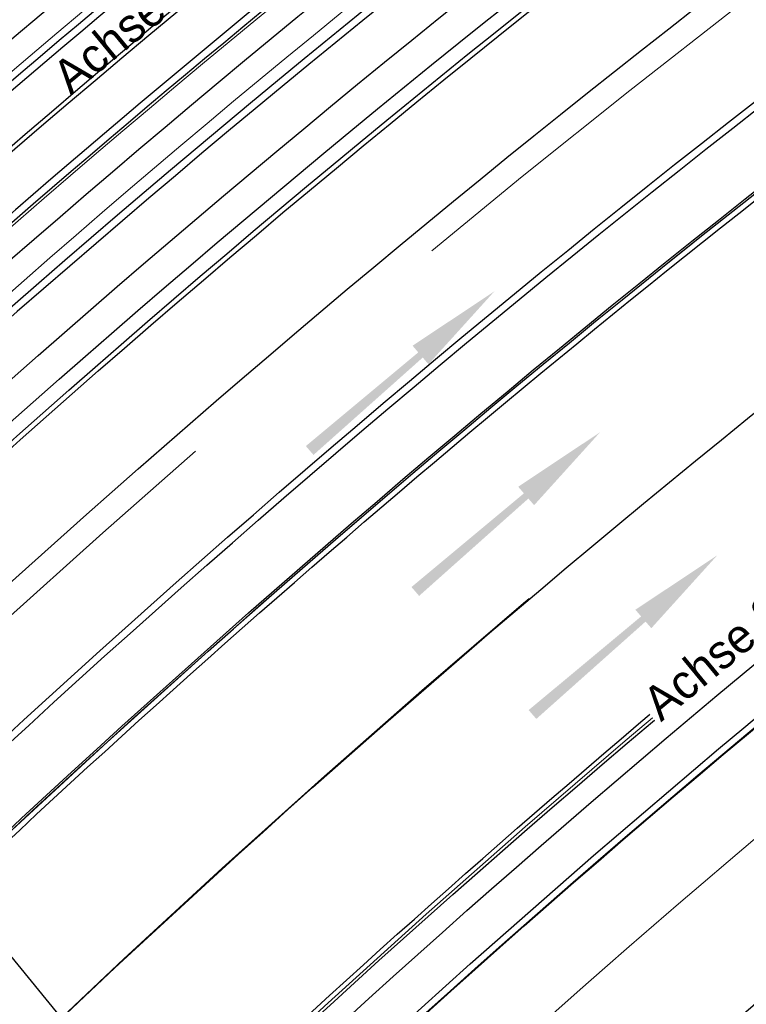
# Model space of a CAD drawing. Header units: metres. Extents: x 3458045 to 3462392, y 5482308 to 5484762.
# Tile 154 of 256: x 3459733 to 3459747, y 5483668 to 5483688. Entities that reach past the tile are written whole.
import ezdxf

# ---------------------------------------------------------------- set-up
doc = ezdxf.new("R2010")
doc.units = ezdxf.units.M
for name, pattern in [('AUSGEZOGEN', [2, 1, 1]), ('VERDECKT', [9.525, 6.35, -3.175]), ('VERDECKT2', [4.7625, 3.175, -1.5875])]:
    doc.linetypes.add(name, pattern=pattern)
for name, color, linetype in [('SP_ACHSE_6522', 7, 'CONTINUOUS'), ('SP_ACHSE_6721', 7, 'CONTINUOUS'), ('SP_ACHSE_6731', 7, 'CONTINUOUS'), ('SP_ACHSE_8521', 7, 'CONTINUOUS'), ('SP_ACHSE_8559', 7, 'CONTINUOUS'), ('SP_ACHSE_8901', 7, 'CONTINUOUS'), ('SP_ACHSE_8911', 7, 'CONTINUOUS'), ('SP_AXIS', 7, 'CONTINUOUS'), ('SP_BW5xx-BrückenB44', 7, 'CONTINUOUS'), ('SP_BW5xx-StwRheinuferstraße', 7, 'CONTINUOUS'), ('SP_SOLID_Trogsohle_L7+8', 253, 'CONTINUOUS'), ('SP_StadtbahnFluchtweg', 1, 'CONTINUOUS'), ('SP_TEXT', 2, 'CONTINUOUS'), ('SP_TrogTunnel-Bautoleranz', 160, 'VERDECKT2'), ('SP_Trogwand_L7+8', 2, 'CONTINUOUS'), ('SP_Tunnelwand_L7+8', 2, 'VERDECKT2'), ('SP_Vb_Planung', 10, 'CONTINUOUS'), ('SP_VERM', 1, 'CONTINUOUS'), ('T__AXIS', 3, 'CONTINUOUS')]:
    doc.layers.add(name, color=color, linetype=linetype)
doc.layers.add('SP_HILF', color=6, linetype='CONTINUOUS', plot=False)
doc.styles.add('K_ISOCP', font='k_isocp.shx')
doc.linetypes.add('EISENBAHN', pattern='A,0.15,[130,ltypeshp.shx,S=0.25,R=0,X=0,Y=0],0.15', length=0.3)

msp = doc.modelspace()

# ---------------------------------------------------------------- hatches: boundary and pattern name
at = {"layer": 'SP_BW5xx-BrückenB44'}
for points in [[(3459740.5736, 5483681.4507), (3459740.6911, 5483681.3143), (3459738.3857, 5483679.3939), (3459738.5424, 5483679.2121), (3459740.7824, 5483681.2083), (3459740.8999, 5483681.0719), (3459742.2519, 5483682.5668)], [(3459742.739, 5483678.5603), (3459742.8565, 5483678.424), (3459740.5511, 5483676.5036), (3459740.7078, 5483676.3217), (3459742.9479, 5483678.3179), (3459743.0654, 5483678.1815), (3459744.4173, 5483679.6765)]]:
    msp.add_hatch(color=154, dxfattribs=at).paths.add_polyline_path(points)
at = {"layer": 'SP_SOLID_Trogsohle_L7+8'}
h = msp.add_hatch(color=256, dxfattribs=at)
h.dxf.hatch_style = 1
edge = h.paths.add_edge_path()
edge.add_line((3459702.4491, 5483672.5808), (3459694.7598, 5483665.8028))
edge.add_arc((3459249.8293, 5483273.6017), 593.1145, 29.9488058, 41.395802, ccw=False)
edge.add_line((3459763.7463, 5483569.6999), (3459768.6709, 5483560.5694))
edge.add_line((3459768.6709, 5483560.5694), (3459778.0346, 5483565.7481))
edge.add_line((3459778.0346, 5483565.7481), (3459772.6293, 5483574.8142))
edge.add_arc((3459249.8466, 5483273.6149), 603.343, 29.9482368, 41.3959476)

# ---------------------------------------------------------------- linework, layer by layer
at = {"layer": 'SP_ACHSE_6522'}
msp.add_lwpolyline([(3459690.7881, 5483531.9132, -0.2377022), (3459686.1518, 5483610.9287, -0.0061985), (3459687.0669, 5483612.9743, -0.0121933), (3459689.202, 5483617.3074, -0.0105958), (3459691.5324, 5483621.5387, -0.0089985), (3459694.0269, 5483625.6756, -0.0074011), (3459696.6557, 5483629.7285, -0.0058038), (3459699.3906, 5483633.7106, -0.0926184), (3459762.8248, 5483695.6159, -0.000188), (3459762.9764, 5483695.717, -0.0049276), (3459767.5685, 5483698.7086, -0.0035197), (3459772.2105, 5483701.6223, -0.0021118), (3459776.885, 5483704.4835, -0.0007039), (3459781.5756, 5483707.3183), (3459851.7814, 5483749.6586)], format="xyb", dxfattribs=at)
at = {"layer": 'SP_ACHSE_6721'}
msp.add_lwpolyline([(3459679.7641, 5483534.8411, -0.2153203), (3459678.2508, 5483614.3812, -0.0091566), (3459679.763, 5483617.7339, -0.0118607), (3459682.128, 5483622.4365, -0.0103948), (3459684.7, 5483627.0294, -0.0089289), (3459687.4477, 5483631.5195, -0.0074631), (3459690.341, 5483635.9173, -0.0059973), (3459693.3517, 5483640.2356, -0.0909405), (3459758.1619, 5483702.9627, -0.0001847), (3459758.3163, 5483703.0655, -0.0048411), (3459762.9923, 5483706.1077, -0.0034579), (3459767.7182, 5483709.072, -0.0020747), (3459772.4766, 5483711.9837, -0.0006916), (3459777.2511, 5483714.8692), (3459883.1578, 5483778.7402)], format="xyb", dxfattribs=at)
at = {"layer": 'SP_ACHSE_6731'}
msp.add_lwpolyline([(3459881.431, 5483781.605), (3459775.3544, 5483717.6418, 0.0006868), (3459770.5464, 5483714.7367, 0.0020604), (3459765.7545, 5483711.8051, 0.003434), (3459760.995, 5483708.8211, 0.0048076), (3459756.2855, 5483705.7591, 0.0001835), (3459756.13, 5483705.6556, 0.0917105), (3459689.9388, 5483641.4448, 0.005897), (3459686.9574, 5483637.1459, 0.0073719), (3459684.0911, 5483632.7695, 0.0088469), (3459681.3683, 5483628.3025, 0.0103219), (3459678.8188, 5483623.7345, 0.011797), (3459676.4739, 5483619.0584, 0.0045035), (3459675.7031, 5483617.3858, 0.2228231), (3459677.0437, 5483532.3132, 0.0025401)], format="xyb", dxfattribs=at)
at = {"layer": 'SP_ACHSE_8521'}
msp.add_lwpolyline([(3459667.116, 5483524.3467, -0.2255197), (3459663.8072, 5483620.7334, -0.0051343), (3459664.7675, 5483622.8858, -0.011674), (3459667.3044, 5483628.0892, -0.0103411), (3459670.0679, 5483633.176, -0.0090081), (3459673.0262, 5483638.1522, -0.0076752), (3459676.1489, 5483643.027, -0.0063424), (3459679.407, 5483647.8124, -0.0936983), (3459747.1614, 5483714.0324, -0.0004892), (3459747.5816, 5483714.3114, -0.0047607), (3459752.3417, 5483717.3973, -0.0034005), (3459757.1515, 5483720.4051, -0.0020403), (3459761.9938, 5483723.3604, -0.0006801), (3459766.8521, 5483726.2893), (3459833.8685, 5483766.6082)], format="xyb", dxfattribs=at)
at = {"layer": 'SP_ACHSE_8559'}
msp.add_lwpolyline([(3459696.9548, 5483536.2327, -0.2344318), (3459692.8953, 5483607.6275, -0.0063737), (3459693.7491, 5483609.5568, -0.0124985), (3459695.7467, 5483613.6421, -0.0108016), (3459697.9326, 5483617.63, -0.0091049), (3459700.2755, 5483621.5278, -0.0074082), (3459702.7459, 5483625.3463, -0.0057115), (3459705.3156, 5483629.0986, -0.0928262), (3459766.845, 5483689.2823, -0.0001911), (3459766.9943, 5483689.382, -0.005006), (3459771.5129, 5483692.3293, -0.0035757), (3459776.0813, 5483695.1986, -0.0021454), (3459780.6824, 5483698.0155, -0.0007151), (3459785.2995, 5483700.806), (3459855.6534, 5483743.2356)], format="xyb", dxfattribs=at)
at = {"layer": 'SP_ACHSE_8901'}
msp.add_lwpolyline([(3459478.4179, 5483881.5975), (3459663.5917, 5483703.287, -0.0763528), (3459773.4733, 5483559.3038, -0.0026415)], format="xyb", dxfattribs=at)
at = {"layer": 'SP_ACHSE_8911'}
msp.add_lwpolyline([(3459777.2173, 5483559.7474, 0.0769413), (3459666.0197, 5483705.8087), (3459480.8452, 5483884.1198, 0.0146052)], format="xyb", dxfattribs=at)
at = {"layer": 'SP_AXIS'}
for points in [[(3459777.2173, 5483559.7474, 0.0769413), (3459666.0197, 5483705.8087), (3459480.8452, 5483884.1198, 0.0146052)], [(3459478.4179, 5483881.5975), (3459663.5917, 5483703.287, -0.0763528), (3459773.4733, 5483559.3038, -0.0026415)], [(3459769.2766, 5483584.2553, -0.0008234), (3459761.9942, 5483596.2792, -0.0002745), (3459754.7382, 5483608.319, 0.0005709), (3459751.2476, 5483614.1058, 0.0017127), (3459747.7306, 5483619.8765, 0.0028544), (3459744.1611, 5483625.6149, 0.0039962), (3459740.5133, 5483631.3038, 0.0047547), (3459737.0195, 5483636.5476, 0.0377955), (3459708.7845, 5483671.9589, 0.0047547), (3459704.4503, 5483676.5326, 0.0039962), (3459699.7165, 5483681.3556, 0.0028544), (3459694.917, 5483686.1133, 0.0017127), (3459690.0743, 5483690.827, 0.0005709), (3459685.2101, 5483695.5185), (3459504.9574, 5483869.1071, 0.0004357)], [(3459881.431, 5483781.605), (3459775.3544, 5483717.6418, 0.0006868), (3459770.5464, 5483714.7367, 0.0020604), (3459765.7545, 5483711.8051, 0.003434), (3459760.995, 5483708.8211, 0.0048076), (3459756.2855, 5483705.7591, 0.0001835), (3459756.13, 5483705.6556, 0.0917105), (3459689.9388, 5483641.4448, 0.005897), (3459686.9574, 5483637.1459, 0.0073719), (3459684.0911, 5483632.7695, 0.0088469), (3459681.3683, 5483628.3025, 0.0103219), (3459678.8188, 5483623.7345, 0.011797), (3459676.4739, 5483619.0584, 0.0045035), (3459675.7031, 5483617.3858, 0.2228231), (3459677.0437, 5483532.3132, 0.0025401)], [(3459679.7641, 5483534.8411, -0.2153203), (3459678.2508, 5483614.3812, -0.0091566), (3459679.763, 5483617.7339, -0.0118607), (3459682.128, 5483622.4365, -0.0103948), (3459684.7, 5483627.0294, -0.0089289), (3459687.4477, 5483631.5195, -0.0074631), (3459690.341, 5483635.9173, -0.0059973), (3459693.3517, 5483640.2356, -0.0909405), (3459758.1619, 5483702.9627, -0.0001847), (3459758.3163, 5483703.0655, -0.0048411), (3459762.9923, 5483706.1077, -0.0034579), (3459767.7182, 5483709.072, -0.0020747), (3459772.4766, 5483711.9837, -0.0006916), (3459777.2511, 5483714.8692), (3459883.1578, 5483778.7402)], [(3459667.116, 5483524.3467, -0.2255197), (3459663.8072, 5483620.7334, -0.0051343), (3459664.7675, 5483622.8858, -0.011674), (3459667.3044, 5483628.0892, -0.0103411), (3459670.0679, 5483633.176, -0.0090081), (3459673.0262, 5483638.1522, -0.0076752), (3459676.1489, 5483643.027, -0.0063424), (3459679.407, 5483647.8124, -0.0936983), (3459747.1614, 5483714.0324, -0.0004892), (3459747.5816, 5483714.3114, -0.0047607), (3459752.3417, 5483717.3973, -0.0034005), (3459757.1515, 5483720.4051, -0.0020403), (3459761.9938, 5483723.3604, -0.0006801), (3459766.8521, 5483726.2893), (3459833.8685, 5483766.6082)], [(3459690.7881, 5483531.9132, -0.2377022), (3459686.1518, 5483610.9287, -0.0061985), (3459687.0669, 5483612.9743, -0.0121933), (3459689.202, 5483617.3074, -0.0105958), (3459691.5324, 5483621.5387, -0.0089985), (3459694.0269, 5483625.6756, -0.0074011), (3459696.6557, 5483629.7285, -0.0058038), (3459699.3906, 5483633.7106, -0.0926184), (3459762.8248, 5483695.6159, -0.000188), (3459762.9764, 5483695.717, -0.0049276), (3459767.5685, 5483698.7086, -0.0035197), (3459772.2105, 5483701.6223, -0.0021118), (3459776.885, 5483704.4835, -0.0007039), (3459781.5756, 5483707.3183), (3459851.7814, 5483749.6586)]]:
    msp.add_lwpolyline(points, format="xyb", dxfattribs=at)
at = {"layer": 'SP_BW5xx-BrückenB44', "color": 96, "linetype": 'VERDECKT', "lineweight": 13, "ltscale": 2, "flags": 128}
for points in [[(3459662.4661, 5483617.5053, -0.0077788), (3459663.8072, 5483620.7334, -0.0051343), (3459664.7675, 5483622.8858, -0.011674), (3459667.3044, 5483628.0892, -0.0103411), (3459670.0679, 5483633.176, -0.0090081), (3459673.0262, 5483638.1522, -0.0076752), (3459676.1489, 5483643.027, -0.0063424), (3459679.407, 5483647.8124, -0.0936983), (3459747.1614, 5483714.0324, -0.0004892), (3459747.5816, 5483714.3114, -0.0047607), (3459752.3417, 5483717.3973, -0.0034005), (3459757.1515, 5483720.4051, -0.0020403), (3459761.9938, 5483723.3604, -0.0006801), (3459766.8521, 5483726.2893), (3459767.293, 5483726.5545)], [(3459665.4795, 5483616.2878, -0.007822), (3459666.7888, 5483619.44, -0.0051343), (3459667.7218, 5483621.5313, -0.011674), (3459670.1917, 5483626.5972, -0.0103411), (3459672.891, 5483631.5659, -0.0090081), (3459675.7894, 5483636.4414, -0.0076752), (3459678.8583, 5483641.2321, -0.0063424), (3459682.07, 5483645.9494, -0.0936983), (3459748.9617, 5483711.3266, -0.0004892), (3459749.3767, 5483711.6021, -0.0047607), (3459754.0836, 5483714.6535, -0.0034005), (3459758.8559, 5483717.6379, -0.0020403), (3459763.6756, 5483720.5793, -0.0006801), (3459768.5263, 5483723.5037), (3459769.1481, 5483723.8778)], [(3459682.0772, 5483609.5819, -0.007823), (3459683.1687, 5483612.2186, -0.0061985), (3459684.1169, 5483614.3381, -0.0121933), (3459686.3226, 5483618.8146, -0.0105958), (3459688.7195, 5483623.1665, -0.0089985), (3459691.2743, 5483627.4036, -0.0074011), (3459693.9555, 5483631.5372, -0.0058038), (3459696.7332, 5483635.5815, -0.0926184), (3459761.0207, 5483698.3192, -0.000188), (3459761.1743, 5483698.4216, -0.0049276), (3459765.8214, 5483701.4491, -0.0035197), (3459770.5021, 5483704.3871, -0.0021118), (3459775.2001, 5483707.2626, -0.0005769), (3459779.0498, 5483709.5906)], [(3459685.0906, 5483608.3644, -0.0078891), (3459686.1518, 5483610.9287, -0.0061985), (3459687.0669, 5483612.9744, -0.0121933), (3459689.202, 5483617.3074, -0.0105958), (3459691.5324, 5483621.5387, -0.0089985), (3459694.0269, 5483625.6756, -0.0074011), (3459696.6557, 5483629.7285, -0.0058038), (3459699.3906, 5483633.7106, -0.0926184), (3459762.8248, 5483695.6159, -0.000188), (3459762.9764, 5483695.717, -0.0049276), (3459767.5685, 5483698.7086, -0.0035197), (3459772.2105, 5483701.6223, -0.0021118), (3459776.885, 5483704.4835, -0.0006033), (3459780.9048, 5483706.914)], [(3459688.3358, 5483607.0533, -0.0079658), (3459689.3643, 5483609.5396, -0.0061985), (3459690.2438, 5483611.5056, -0.0121933), (3459692.3029, 5483615.6842, -0.0105958), (3459694.5618, 5483619.7856, -0.0089985), (3459696.9911, 5483623.8146, -0.0074011), (3459699.5636, 5483627.7806, -0.0058038), (3459702.2525, 5483631.6958, -0.0926184), (3459764.7677, 5483692.7047, -0.000188), (3459764.9171, 5483692.8043, -0.0049276), (3459769.45, 5483695.7574, -0.0035197), (3459774.0503, 5483698.6448, -0.0021118), (3459778.6996, 5483701.4906, -0.0006319), (3459782.9025, 5483704.0315)], [(3459691.5803, 5483605.7424, -0.0069502), (3459692.4355, 5483607.8239, -0.0063737), (3459693.2944, 5483609.7649, -0.0124985), (3459695.3032, 5483613.8729, -0.0108016), (3459697.4994, 5483617.8797, -0.0091049), (3459699.8517, 5483621.7932, -0.0074082), (3459702.3301, 5483625.6241, -0.0057097), (3459704.9063, 5483629.3858, -0.0928259), (3459766.5672, 5483689.698, -0.0001911), (3459766.7168, 5483689.7979, -0.005006), (3459771.2439, 5483692.7508, -0.0035757), (3459775.8184, 5483695.6239, -0.0021454), (3459780.4232, 5483698.4431, -0.0006933), (3459784.9001, 5483701.1491)]]:
    msp.add_lwpolyline(points, format="xyb", dxfattribs=at)
at = {"layer": 'SP_BW5xx-BrückenB44', "color": 96}
for points in [[(3459664.1798, 5483617.514, -0.0063324), (3459665.2636, 5483620.1016, -0.0051343), (3459666.2106, 5483622.2242, -0.011674), (3459668.7147, 5483627.3604, -0.0103411), (3459671.4469, 5483632.3895, -0.0090081), (3459674.3759, 5483637.3165, -0.0076752), (3459677.4723, 5483642.1503, -0.0063424), (3459680.7078, 5483646.9024, -0.0936983), (3459748.0408, 5483712.7108, -0.0004892), (3459748.4584, 5483712.988, -0.0047607), (3459753.1925, 5483716.0571, -0.0034005), (3459757.9841, 5483719.0534, -0.0020403), (3459762.8153, 5483722.0019, -0.0006412), (3459767.392, 5483724.7615)], [(3459668.7247, 5483614.9767, -0.0078715), (3459669.9997, 5483618.0471, -0.0051343), (3459670.9033, 5483620.0725, -0.011674), (3459673.301, 5483624.9903, -0.0103411), (3459675.9312, 5483629.8318, -0.0090081), (3459678.7652, 5483634.5989, -0.0076752), (3459681.7761, 5483639.2992, -0.0063424), (3459684.9379, 5483643.9431, -0.0936983), (3459750.9005, 5483708.4127, -0.0004892), (3459751.3098, 5483708.6844, -0.0047607), (3459755.9594, 5483711.6987, -0.0034005), (3459760.6914, 5483714.6578, -0.0020403), (3459765.4867, 5483717.5844, -0.0006801), (3459770.3293, 5483720.5038), (3459771.1459, 5483720.9951)], [(3459659.9511, 5483618.5214, -0.0077448), (3459661.3188, 5483621.8129, -0.0051343), (3459662.3019, 5483624.0164, -0.011674), (3459664.8947, 5483629.3345, -0.0103411), (3459667.7117, 5483634.5199, -0.0090081), (3459670.7199, 5483639.5801, -0.0076752), (3459673.8875, 5483644.525, -0.0063424), (3459677.1844, 5483649.3673, -0.0936983), (3459745.6588, 5483716.2907, -0.0004892), (3459746.0835, 5483716.5727, -0.0037356), (3459749.8484, 5483719.0244, -0.0034005)], [(3459670.9622, 5483613.4256, -0.0093683), (3459672.4307, 5483616.9924, -0.0051343), (3459673.3121, 5483618.968, -0.011674), (3459675.6552, 5483623.7737, -0.0103411), (3459678.2331, 5483628.5189, -0.0090081), (3459681.0184, 5483633.2039, -0.0076752), (3459683.9854, 5483637.8357, -0.0063424), (3459687.1093, 5483642.424, -0.0936983), (3459752.3685, 5483706.2064, -0.0004892), (3459752.7734, 5483706.4753, -0.0047607), (3459757.3797, 5483709.4614, -0.0034005), (3459762.0812, 5483712.4014, -0.0020403), (3459766.858, 5483715.3167, -0.0006801), (3459771.6944, 5483718.2324), (3459772.6586, 5483718.8125)], [(3459671.089, 5483614.0214, -0.0079096), (3459672.339, 5483617.0322, -0.0051343), (3459673.2212, 5483619.0097, -0.011674), (3459675.5664, 5483623.8196, -0.0103411), (3459678.1463, 5483628.5684, -0.0090081), (3459680.9333, 5483633.2566, -0.0076752), (3459683.902, 5483637.8909, -0.0063424), (3459687.0274, 5483642.4813, -0.0936983), (3459752.3131, 5483706.2897, -0.0004892), (3459752.7182, 5483706.5586, -0.0047607), (3459757.3261, 5483709.5458, -0.0034005), (3459762.0287, 5483712.4866, -0.0020403), (3459766.8062, 5483715.4023, -0.0006801), (3459771.6429, 5483718.3181), (3459772.6015, 5483718.8949)], [(3459671.2403, 5483613.3132, -0.0093772), (3459672.706, 5483616.873, -0.0051343), (3459673.5848, 5483618.8429, -0.011674), (3459675.9217, 5483623.6359, -0.0103411), (3459678.4937, 5483628.3703, -0.0090081), (3459681.2734, 5483633.046, -0.0076752), (3459684.2355, 5483637.67, -0.0063424), (3459687.3551, 5483642.252, -0.0936983), (3459752.5347, 5483705.9567, -0.0004892), (3459752.9391, 5483706.2252, -0.0047607), (3459757.5405, 5483709.2081, -0.0034005), (3459762.2385, 5483712.146, -0.0020403), (3459767.0132, 5483715.06, -0.0006801), (3459771.8489, 5483717.9753), (3459772.8298, 5483718.5654)], [(3459773.5686, 5483717.4994, 0.0004908), (3459770.1317, 5483715.4208, 0.0020604), (3459765.3342, 5483712.4858, 0.003434), (3459760.5654, 5483709.496, 0.0048076), (3459755.843, 5483706.4256, 0.0001835), (3459755.6867, 5483706.3216, 0.0918169), (3459689.2245, 5483641.8206, 0.0059411), (3459686.205, 5483637.462, 0.0074015), (3459683.3002, 5483633.0203, 0.0088619), (3459680.5389, 5483628.4825, 0.0103224), (3459677.9516, 5483623.8381, 0.0117829), (3459675.5699, 5483619.0799, 0.005959), (3459674.5446, 5483616.8334, 0.0080538), (3459673.2779, 5483613.8381, 0.0080538)], [(3459773.6543, 5483717.3758, 0.000492), (3459770.2095, 5483715.2925, 0.0020604), (3459765.413, 5483712.3582, 0.003434), (3459760.646, 5483709.3694, 0.0048076), (3459755.926, 5483706.3006, 0.0001835), (3459755.7698, 5483706.1967, 0.0918169), (3459689.3468, 5483641.7338, 0.0059411), (3459686.3293, 5483637.3781, 0.0074015), (3459683.4269, 5483632.94, 0.0088619), (3459680.6684, 5483628.4068, 0.0103224), (3459678.0841, 5483623.7678, 0.0117829), (3459675.7056, 5483619.0159, 0.005959), (3459674.6817, 5483616.7728, 0.0080538), (3459673.417, 5483613.7819, 0.0080538)], [(3459658.7574, 5483619.0037, -0.007729), (3459660.1376, 5483622.3253, -0.0051343), (3459661.1315, 5483624.553, -0.011674), (3459663.7509, 5483629.9256, -0.0103411), (3459666.5933, 5483635.1578, -0.0090081), (3459669.6253, 5483640.2578, -0.0076752), (3459672.8142, 5483645.236, -0.0063424), (3459676.1294, 5483650.1053, -0.0908776), (3459742.5424, 5483715.7442, 0.7365005)], [(3459775.0241, 5483715.3993, 0.0005105), (3459771.4535, 5483713.2401, 0.0020604), (3459766.6739, 5483710.3161, 0.003434), (3459761.9348, 5483707.3449, 0.0048076), (3459757.2535, 5483704.3012, 0.0001835), (3459757.0997, 5483704.1989, 0.0918169), (3459691.3039, 5483640.3447, 0.0059411), (3459688.3182, 5483636.0349, 0.0074015), (3459685.4547, 5483631.6563, 0.0088619), (3459682.7405, 5483627.1957, 0.0103224), (3459680.2043, 5483622.6433, 0.0117829), (3459677.8765, 5483617.9926, 0.005959), (3459676.8768, 5483615.8023, 0.0080538), (3459675.6422, 5483612.8829, 0.0106779)], [(3459776.3939, 5483713.4228, 0.0005291), (3459772.6975, 5483711.1877, 0.0020604), (3459767.9347, 5483708.274, 0.003434), (3459763.2236, 5483705.3203, 0.0048076), (3459758.581, 5483702.3017, 0.0001835), (3459758.4295, 5483702.201, 0.0918169), (3459693.261, 5483638.9556, 0.0059411), (3459690.3072, 5483634.6917, 0.0074015), (3459687.4825, 5483630.3726, 0.0088619), (3459684.8125, 5483625.9847, 0.0103224), (3459682.3246, 5483621.5189, 0.0117829), (3459680.0474, 5483616.9692, 0.005959), (3459679.0718, 5483614.8319, 0.0080538), (3459677.8675, 5483611.9838, 0.0080538)], [(3459776.4795, 5483713.2993, 0.0005303), (3459772.7753, 5483711.0594, 0.0020604), (3459768.0135, 5483708.1464, 0.003434), (3459763.3042, 5483705.1937, 0.0048076), (3459758.6639, 5483702.1768, 0.0001835), (3459758.5127, 5483702.0762, 0.0918169), (3459693.3834, 5483638.8687, 0.0059411), (3459690.4315, 5483634.6078, 0.0074015), (3459687.6093, 5483630.2924, 0.0088619), (3459684.942, 5483625.909, 0.0103224), (3459682.4571, 5483621.4486, 0.0117829), (3459680.1831, 5483616.9053, 0.005959), (3459679.209, 5483614.7712, 0.0080538), (3459678.0065, 5483611.9276, 0.0080538)], [(3459678.7393, 5483610.9305, -0.007755), (3459679.8644, 5483613.6474, -0.0061985), (3459680.8492, 5483615.8488, -0.0121933), (3459683.1332, 5483620.484, -0.0105958), (3459685.6036, 5483624.9697, -0.0089985), (3459688.2254, 5483629.3177, -0.0074011), (3459690.9645, 5483633.5407, -0.0058038), (3459693.7895, 5483637.6539, -0.0926184), (3459759.0223, 5483701.3136, -0.000188), (3459759.1782, 5483701.4175, -0.0049276), (3459763.8861, 5483704.4846, -0.0035197), (3459768.6098, 5483707.4496, -0.0021118), (3459773.3337, 5483710.341, -0.0005477), (3459776.995, 5483712.5554, -0.0005477)], [(3459679.1229, 5483610.1284, -0.0093602), (3459680.461, 5483613.3894, -0.0061985), (3459681.4392, 5483615.5761, -0.0121933), (3459683.709, 5483620.1826, -0.0105958), (3459686.1662, 5483624.6441, -0.0089985), (3459688.7759, 5483628.9721, -0.0074011), (3459691.5046, 5483633.179, -0.0058038), (3459694.321, 5483637.2798, -0.0926184), (3459759.3832, 5483700.7729, -0.000188), (3459759.5386, 5483700.8766, -0.0049276), (3459764.2355, 5483703.9366, -0.0035197), (3459768.9514, 5483706.8966, -0.0021118), (3459773.6706, 5483709.7852, -0.0005529), (3459777.366, 5483712.0201)], [(3459679.401, 5483610.016, -0.0093709), (3459680.7364, 5483613.2704, -0.0061985), (3459681.7115, 5483615.4502, -0.0121933), (3459683.9748, 5483620.0435, -0.0105958), (3459686.4259, 5483624.4938, -0.0089985), (3459689.03, 5483628.8126, -0.0074011), (3459691.7538, 5483633.012, -0.0058038), (3459694.5663, 5483637.1071, -0.0926184), (3459759.5497, 5483700.5234, -0.000188), (3459759.705, 5483700.6269, -0.0049276), (3459764.3968, 5483703.6836, -0.0035197), (3459769.1091, 5483706.6414, -0.0021118), (3459773.8262, 5483709.5286, -0.0005554), (3459777.5373, 5483711.773)], [(3459679.7129, 5483610.5372, -0.0077743), (3459680.8282, 5483613.2307, -0.0061985), (3459681.8022, 5483615.4082, -0.0121933), (3459684.0634, 5483619.9971, -0.0105958), (3459686.5124, 5483624.4438, -0.0089985), (3459689.1147, 5483628.7594, -0.0074011), (3459691.8369, 5483632.9564, -0.0058038), (3459694.6481, 5483637.0495, -0.0926184), (3459759.6052, 5483700.4402, -0.000188), (3459759.7604, 5483700.5437, -0.0049276), (3459764.4505, 5483703.5993, -0.0035197), (3459769.1617, 5483706.5563, -0.0021118), (3459773.878, 5483709.4431, -0.0005562), (3459777.5943, 5483711.6907, -0.0005562)], [(3459681.6136, 5483609.7692, -0.0078132), (3459682.7098, 5483612.4171, -0.0061985), (3459683.663, 5483614.548, -0.0121933), (3459685.8797, 5483619.0464, -0.0105958), (3459688.2867, 5483623.417, -0.0089985), (3459690.8509, 5483627.6694, -0.0074011), (3459693.5401, 5483631.8155, -0.0058038), (3459696.3243, 5483635.8694, -0.0926184), (3459760.7432, 5483698.7351, -0.000188), (3459760.8971, 5483698.8377, -0.0049276), (3459765.5526, 5483701.8707, -0.0035197), (3459770.2393, 5483704.8124, -0.0021118), (3459774.9408, 5483707.6902, -0.0005728), (3459778.7644, 5483710.0024)], [(3459710.1152, 5483687.599, -0.033327), (3459736.3909, 5483709.6409, -0.0004892)], [(3459711.0151, 5483686.6609, -0.0333268), (3459737.1582, 5483708.5915, -0.0004892)], [(3459711.8362, 5483687.238, -0.0313802), (3459736.4407, 5483707.8786, -0.0004892)], [(3459714.9611, 5483682.5474, -0.0333259), (3459740.5227, 5483703.9904, -0.0004892)], [(3459715.5861, 5483683.352, -0.0313216), (3459739.6281, 5483703.5196, -0.0004892)], [(3459715.8611, 5483681.6093, -0.0333257), (3459741.29, 5483702.941, -0.0004892)], [(3459692.0439, 5483605.5551, -0.0069627), (3459692.8953, 5483607.6275, -0.0063737), (3459693.7491, 5483609.5568, -0.0124985), (3459695.7467, 5483613.6421, -0.0108016), (3459697.9326, 5483617.63, -0.0091049), (3459700.2755, 5483621.5278, -0.0074082), (3459702.7459, 5483625.3463, -0.0057105), (3459705.3156, 5483629.0986, -0.0928267), (3459766.845, 5483689.2823, -0.0001911), (3459766.9943, 5483689.382, -0.005006), (3459771.5129, 5483692.3293, -0.0035757), (3459776.0813, 5483695.1986, -0.0021454), (3459780.6824, 5483698.0155, -0.0006975), (3459785.1855, 5483700.7373)], [(3459745.8697, 5483697.6445, 0.0326772), (3459720.704, 5483676.2754, 0.0059411)], [(3459745.1562, 5483696.9255, 0.0306957), (3459721.5277, 5483676.8614, 0.0059411)], [(3459696.9813, 5483603.5603, -0.0071059), (3459697.7921, 5483605.5354, -0.0063737), (3459698.5907, 5483607.34, -0.0124985), (3459700.4705, 5483611.184, -0.0108016), (3459702.5458, 5483614.9702, -0.0091049), (3459704.7888, 5483618.7019, -0.0074082), (3459707.1734, 5483622.3878, -0.0057106), (3459709.6744, 5483626.0398, -0.0928281), (3459769.8042, 5483684.8552, -0.0001911), (3459769.9501, 5483684.9527, -0.005006), (3459774.3772, 5483687.8403, -0.0035757), (3459778.8812, 5483690.6691, -0.0021454), (3459783.4433, 5483693.4622, -0.0007151), (3459788.0474, 5483696.2448), (3459788.2248, 5483696.3518)], [(3459747.1642, 5483695.8655, 0.0326645), (3459722.2283, 5483674.689, 0.0059411)], [(3459746.2767, 5483695.3908, 0.0306728), (3459722.8441, 5483675.4914, 0.0059411)]]:
    msp.add_lwpolyline(points, format="xyb", dxfattribs=at)
at = {"layer": 'SP_BW5xx-BrückenB44', "color": 96, "flags": 128}
for points in [[(3459667.925, 5483615.2998, -0.0078588), (3459669.2084, 5483618.3903, -0.0051343), (3459670.1193, 5483620.432, -0.011674), (3459672.5348, 5483625.3863, -0.0103411), (3459675.182, 5483630.2591, -0.0090081), (3459678.0319, 5483635.053, -0.0076752), (3459681.0571, 5483639.7755, -0.0063424), (3459684.2312, 5483644.4375, -0.0936983), (3459750.4228, 5483709.1308, -0.0004892), (3459750.8334, 5483709.4034, -0.0047607), (3459755.4972, 5483712.4268, -0.0034005), (3459760.2391, 5483715.3922, -0.0020403), (3459765.0404, 5483718.3224, -0.0007879), (3459770.654, 5483721.705, -0.0006412)], [(3459683.9519, 5483609.5255, -0.0049426), (3459684.6304, 5483611.1583, -0.0063737), (3459685.5773, 5483613.2982, -0.0124985), (3459687.774, 5483617.7906, -0.0108016), (3459690.1465, 5483622.1191, -0.0091049), (3459692.658, 5483626.2975, -0.0074082), (3459695.2731, 5483630.3395, -0.0057105), (3459697.9588, 5483634.2612, -0.0928243), (3459761.8506, 5483696.7543, -0.0001911), (3459762.0056, 5483696.8578, -0.005006), (3459766.6784, 5483699.9058, -0.0035757), (3459771.3557, 5483702.8435, -0.0021454), (3459776.0226, 5483705.7006, -0.0006218), (3459780.0556, 5483708.1392, -0.0005392)], [(3459684.091, 5483609.4693, -0.0049426), (3459684.7684, 5483611.0994, -0.0063737), (3459685.7137, 5483613.2357, -0.0124985), (3459687.9071, 5483617.7214, -0.0108016), (3459690.2765, 5483622.0442, -0.0091049), (3459692.7852, 5483626.2179, -0.0074082), (3459695.3978, 5483630.2561, -0.0057105), (3459698.0816, 5483634.1751, -0.0928243), (3459761.9339, 5483696.6296, -0.0001911), (3459762.0888, 5483696.733, -0.005006), (3459766.7591, 5483699.7793, -0.0035757), (3459771.4346, 5483702.7159, -0.0021454), (3459776.1003, 5483705.5724, -0.000623), (3459780.1413, 5483708.0157, -0.0003996)], [(3459685.6955, 5483609.9536, -0.0019591), (3459685.9639, 5483610.5887, -0.0063737), (3459686.8957, 5483612.6946, -0.0124985), (3459689.0603, 5483617.1214, -0.0108016), (3459691.4027, 5483621.3948, -0.0091049), (3459693.887, 5483625.528, -0.0074082), (3459696.4787, 5483629.5339, -0.0057105), (3459699.1457, 5483633.4283, -0.0928243), (3459762.6564, 5483695.5488, -0.0001911), (3459762.8104, 5483695.6517, -0.005006), (3459767.4584, 5483698.6834, -0.0035757), (3459772.1181, 5483701.6101, -0.0021454), (3459776.7744, 5483704.4608, -0.0004104), (3459779.4335, 5483706.0701)], [(3459688.5878, 5483607.6525, -0.0049426), (3459689.2284, 5483609.1941, -0.0063737), (3459690.1235, 5483611.2167, -0.0124985), (3459692.2095, 5483615.4827, -0.0108016), (3459694.4781, 5483619.6217, -0.0091049), (3459696.8958, 5483623.644, -0.0074082), (3459699.4304, 5483627.5616, -0.0057105), (3459702.0516, 5483631.3891, -0.0928243), (3459764.6291, 5483692.5974, -0.0001911), (3459764.7809, 5483692.6988, -0.005006), (3459769.3679, 5483695.6908, -0.0035757), (3459773.9847, 5483698.5904, -0.0021454), (3459778.615, 5483701.4252, -0.0005392), (3459782.1029, 5483703.535, -0.0005392)], [(3459692.279, 5483607.2936, -0.0016974), (3459692.493, 5483607.7994, -0.0063737), (3459693.3513, 5483609.7389, -0.0124985), (3459695.3586, 5483613.8441, -0.0108016), (3459697.5536, 5483617.8485, -0.0091049), (3459699.9047, 5483621.76, -0.0074082), (3459702.3821, 5483625.5893, -0.0057105), (3459704.9575, 5483629.3499, -0.0928243), (3459766.6019, 5483689.646, -0.0001911), (3459766.7515, 5483689.7459, -0.005006), (3459771.2775, 5483692.6981, -0.0035757), (3459775.8513, 5483695.5708, -0.0021454), (3459780.4556, 5483698.3896, -0.0004694), (3459783.4857, 5483700.223)], [(3459693.0847, 5483605.8357, -0.0049426), (3459693.6885, 5483607.2887, -0.0063737), (3459694.5333, 5483609.1977, -0.0124985), (3459696.5119, 5483613.244, -0.0108016), (3459698.6798, 5483617.1992, -0.0091049), (3459701.0065, 5483621.0701, -0.0074082), (3459703.463, 5483624.8671, -0.0057105), (3459706.0216, 5483628.6032, -0.0928243), (3459767.3243, 5483688.5653, -0.0001911), (3459767.4731, 5483688.6646, -0.005006), (3459771.9768, 5483691.6022, -0.0035757), (3459776.5348, 5483694.465, -0.0021454), (3459781.1296, 5483697.278, -0.0007048), (3459785.6778, 5483700.027, -0.0004802)], [(3459693.2238, 5483605.7795, -0.0049426), (3459693.8264, 5483607.2298, -0.0063737), (3459694.6697, 5483609.1353, -0.0124985), (3459696.6449, 5483613.1747, -0.0108016), (3459698.8097, 5483617.1243, -0.0091049), (3459701.1337, 5483620.9905, -0.0074082), (3459703.5877, 5483624.7838, -0.0057105), (3459706.1444, 5483628.517, -0.0928243), (3459767.4077, 5483688.4405, -0.0001911), (3459767.5563, 5483688.5398, -0.005006), (3459772.0575, 5483691.4758, -0.0035757), (3459776.6137, 5483694.3374, -0.0021454), (3459781.2074, 5483697.1497, -0.0007061), (3459785.7634, 5483699.9035, -0.0005392)], [(3459729.0806, 5483668.2607, -0.0314444), (3459752.1433, 5483687.9208)], [(3459733.4093, 5483662.9859, -0.0320069), (3459756.1985, 5483682.4622)]]:
    msp.add_lwpolyline(points, format="xyb", dxfattribs=at)
at = {"layer": 'SP_BW5xx-BrückenB44', "color": 96, "lineweight": 13}
for points in [[(3459669.1883, 5483614.7894, -0.0078788), (3459670.4584, 5483617.8481, -0.0051343), (3459671.3578, 5483619.8641, -0.011674), (3459673.7452, 5483624.7608, -0.0103411), (3459676.3656, 5483629.5841, -0.0090081), (3459679.1904, 5483634.3357, -0.0076752), (3459682.193, 5483639.0231, -0.0063424), (3459685.3476, 5483643.6564, -0.0936983), (3459751.1775, 5483707.9964, -0.0004892), (3459751.5859, 5483708.2676, -0.0047607), (3459756.2274, 5483711.2765, -0.0034005), (3459760.9536, 5483714.232, -0.0020403), (3459765.7454, 5483717.1565, -0.0006801), (3459770.5869, 5483720.0752), (3459771.4313, 5483720.5833)], [(3459692.9711, 5483605.1805, -0.0069881), (3459693.8149, 5483607.2346, -0.0063737), (3459694.6583, 5483609.1405, -0.0124985), (3459696.6338, 5483613.1805, -0.0108016), (3459698.7989, 5483617.1305, -0.0091049), (3459701.1231, 5483620.9971, -0.0074082), (3459703.5773, 5483624.7907, -0.0057105), (3459706.1342, 5483628.5242, -0.0928267), (3459767.4008, 5483688.4509, -0.0001911), (3459767.5494, 5483688.5502, -0.005006), (3459772.0508, 5483691.4863, -0.0035757), (3459776.6071, 5483694.348, -0.0021454), (3459781.2009, 5483697.1604, -0.000706), (3459785.7563, 5483699.9138)], [(3459694.5937, 5483604.5249, -0.0070342), (3459695.4242, 5483606.5471, -0.0063737), (3459696.2494, 5483608.412, -0.0124985), (3459698.1862, 5483612.3727, -0.0108016), (3459700.315, 5483616.2564, -0.0091049), (3459702.6063, 5483620.0684, -0.0074082), (3459705.0324, 5483623.8184, -0.0057105), (3459707.5667, 5483627.519, -0.0928267), (3459768.3733, 5483686.996, -0.0001911), (3459768.5208, 5483687.0946, -0.005006), (3459772.9921, 5483690.011, -0.0035757), (3459777.5273, 5483692.8594, -0.0021454), (3459782.1082, 5483695.664, -0.0007151), (3459786.7186, 5483698.4505), (3459786.7551, 5483698.4725)]]:
    msp.add_lwpolyline(points, format="xyb", dxfattribs=at)
at = {"layer": 'SP_BW5xx-BrückenB44', "lineweight": 13, "flags": 128}
for points in [[(3459735.603, 5483656.8507, 0.0150537), (3459723.7768, 5483671.3478, 0.0085712), (3459716.6598, 5483679.276, 0.0047547), (3459712.1826, 5483684.0008, 0.0039962), (3459707.3281, 5483688.9468, 0.0003146), (3459706.7922, 5483689.4834)], [(3459735.246, 5483656.4946, 0.0150813), (3459723.4195, 5483670.9967, 0.0085963), (3459716.2935, 5483678.9357, 0.0047547), (3459711.823, 5483683.6534, 0.0039962), (3459706.974, 5483688.5937, 0.0003179), (3459706.4331, 5483689.1354)], [(3459733.471, 5483654.7006, 0.0152221), (3459721.6426, 5483669.2297, 0.0087355), (3459714.462, 5483677.234, 0.0047547), (3459710.0247, 5483681.9166, 0.0039962), (3459705.2039, 5483686.8283, 0.0003281), (3459704.6478, 5483687.3851)], [(3459704.1156, 5483686.8567, -0.0003292), (3459704.6729, 5483686.2987, -0.0039962), (3459709.4853, 5483681.3956, -0.0047547), (3459713.9126, 5483676.7235, -0.0087818), (3459721.1128, 5483668.6958, -0.0152652), (3459732.9417, 5483654.158)]]:
    msp.add_lwpolyline(points, format="xyb", dxfattribs=at)
at = {"layer": 'SP_BW5xx-StwRheinuferstraße', "color": 96, "linetype": 'VERDECKT', "lineweight": 13, "ltscale": 2, "flags": 128}
msp.add_lwpolyline([(3459659.221, 5483618.8164, -0.007735), (3459660.5963, 5483622.1263, -0.0051343), (3459661.586, 5483624.3446, -0.011674), (3459664.1951, 5483629.6961, -0.0103411), (3459667.0277, 5483634.9101, -0.0090081), (3459670.0504, 5483639.9946, -0.0076752), (3459673.231, 5483644.9599, -0.0063424), (3459676.5391, 5483649.8187, -0.0936983), (3459745.2226, 5483716.9464, -0.0004892), (3459745.6485, 5483717.2292, -0.0047607), (3459750.4658, 5483720.3522, -0.0034005), (3459755.316, 5483723.3852, -0.0020403), (3459760.1827, 5483726.3553, -0.0006801), (3459765.0492, 5483729.2892), (3459765.2952, 5483729.4372)], format="xyb", dxfattribs=at)
at = {"layer": 'SP_HILF'}
msp.add_lwpolyline([(3459702.4491, 5483672.5808), (3459694.7598, 5483665.8028, -0.0499885), (3459763.7463, 5483569.6999), (3459768.6709, 5483560.5694), (3459778.0346, 5483565.7481), (3459772.6293, 5483574.8142, 0.0499916)], format="xyb", close=True, dxfattribs=at)
at = {"layer": 'SP_StadtbahnFluchtweg'}
for points in [[(3459770.9868, 5483573.8591, 0.0705157), (3459667.0255, 5483706.8532), (3459481.8509, 5483885.1643, 0.0146052), (3459449.208, 5483914.8096, 0.0024244), (3459443.1423, 5483919.951, 0.0025682), (3459435.0409, 5483926.6787, 0.0018344), (3459426.8839, 5483933.332, 0.0011007), (3459418.6913, 5483939.9347, 0.0003669), (3459410.4827, 5483946.5107, -0.0004089), (3459403.1219, 5483952.4081, -0.0012268), (3459395.7842, 5483958.3265, -0.0020447), (3459388.489, 5483964.2898, -0.0028626), (3459381.2564, 5483970.3214, -0.0036805), (3459374.107, 5483976.444, -0.0033791), (3459368.6904, 5483981.2179, -0.0305085), (3459325.9228, 5484024.4096), (3459319.8219, 5484031.3731)], [(3459765.3996, 5483570.6363, 0.070515), (3459662.5516, 5483702.2071), (3459477.377, 5483880.5182, 0.0146052), (3459445.0129, 5483909.9102, 0.0024244), (3459438.9957, 5483915.0106, 0.0025682), (3459430.9457, 5483921.6955, 0.0018344), (3459422.8254, 5483928.3189, 0.0011007), (3459414.655, 5483934.9038, 0.0003669), (3459406.4537, 5483941.4738, -0.0004089), (3459399.0848, 5483947.3777, -0.0012268), (3459391.7225, 5483953.316, -0.0020447), (3459384.3865, 5483959.3127, -0.0028626), (3459377.0972, 5483965.3916, -0.0036805), (3459369.8756, 5483971.5759, -0.0033791), (3459364.3931, 5483976.408, -0.0305085), (3459321.0714, 5484020.1592), (3459314.9705, 5484027.1227)]]:
    msp.add_lwpolyline(points, format="xyb", dxfattribs=at)
at = {"layer": 'SP_TrogTunnel-Bautoleranz'}
msp.add_lwpolyline([(3459771.9993, 5483573.9041, 0.0501887), (3459701.6989, 5483671.9195)], format="xyb", dxfattribs=at)
at = {"layer": 'SP_Trogwand_L7+8', "color": 1, "linetype": 'VERDECKT2'}
for points in [[(3459313.5605, 5484025.8859), (3459319.6613, 5484018.9225, 0.0305905), (3459363.2672, 5483974.8987, 0.0033195), (3459368.6704, 5483970.1385, 0.0036712), (3459375.8927, 5483963.9544, 0.0028553), (3459383.1863, 5483957.8724, 0.0020395), (3459390.5307, 5483951.869, 0.0012237), (3459397.9055, 5483945.9206, 0.0004079), (3459405.2911, 5483940.0032, -0.0003675), (3459413.4813, 5483933.4418, -0.0011024), (3459421.6445, 5483926.8625, -0.0018373), (3459429.7612, 5483920.2417, -0.0025722), (3459437.8115, 5483913.5558, -0.002454), (3459443.8899, 5483908.4025, -0.014563), (3459476.0769, 5483879.1664), (3459661.2507, 5483700.8559, -0.0707095), (3459764.0019, 5483569.3047, -0.0707095)], [(3459772.8879, 5483574.4151, 0.0501887), (3459702.4678, 5483672.5973)]]:
    msp.add_lwpolyline(points, format="xyb", dxfattribs=at)
at = {"layer": 'SP_Trogwand_L7+8', "color": 251}
for points in [[(3459772.3461, 5483574.1035, 0.0501887), (3459701.999, 5483672.184)], [(3459772.1294, 5483573.9789, 0.0501887), (3459701.8114, 5483672.0187)], [(3459772.2377, 5483574.0412, 0.0501887), (3459701.9052, 5483672.1014)]]:
    msp.add_lwpolyline(points, format="xyb", dxfattribs=at)
at = {"layer": 'SP_Trogwand_L7+8'}
for points in [[(3459772.4544, 5483574.1658, 0.0501887), (3459702.0927, 5483672.2667)], [(3459772.021, 5483573.9166, 0.0501887), (3459701.7177, 5483671.936)]]:
    msp.add_lwpolyline(points, format="xyb", dxfattribs=at)
at = {"layer": 'SP_Tunnelwand_L7+8'}
msp.add_lwpolyline([(3459773.8543, 5483437.9507, -0.0048267), (3459774.0272, 5483438.9405, -0.0102194), (3459774.5464, 5483441.4524, -0.0072994), (3459775.1587, 5483443.9673, -0.0043796), (3459775.8353, 5483446.4883, -0.0014599), (3459776.5472, 5483449.0221), (3459786.6178, 5483484.6011, 0.0010135), (3459787.6513, 5483488.2711, 0.0030406), (3459788.6592, 5483491.9652, 0.0050678), (3459789.6109, 5483495.6897, 0.0070949), (3459790.475, 5483499.4509, 0.0091222), (3459791.2196, 5483503.2528, 0.0111495), (3459791.8118, 5483507.0966, 0.0096243), (3459792.134, 5483509.9866, 0.0966281), (3459789.3676, 5483537.2118, 0.005752), (3459788.8587, 5483538.8251, 0.0123927), (3459787.5017, 5483542.6324, 0.0104385), (3459785.9782, 5483546.3594, 0.0084844), (3459784.3208, 5483550.013, 0.0065303), (3459782.5607, 5483553.6022, 0.0045764), (3459780.7281, 5483557.1386, 0.0026224), (3459778.8515, 5483560.6355, 0.0769413), (3459667.3099, 5483707.1486), (3459482.1353, 5483885.4597, 0.0146052)], format="xyb", dxfattribs=at)
at = {"layer": 'SP_VERM', "color": 3, "linetype": 'AUSGEZOGEN', "lineweight": 0}
msp.add_lwpolyline([(3459793.7425, 5483574.5812, 0.0546526), (3459715.6153, 5483685.2737, 0.0546526)], format="xyb", dxfattribs=at)

# ---------------------------------------------------------------- texts
at = {"layer": 'SP_TEXT', "color": 2, "lineweight": 35, "style": 'K_ISOCP'}
msp.add_text('Achse Bw 541', height=0.7, rotation=39.49367, dxfattribs=at).set_placement((3459733.5668, 5483686.5704))

# ---------------------------------------------------------------- next in the draw order: texts
at = {"layer": 'SP_TEXT', "color": 2, "insert": (3459745.2218, 5483674.268), "char_height": 0.7, "attachment_point": 1, "rotation": 39.49367, "style": 'K_ISOCP', "bg_fill": 3, "box_fill_scale": 1.1, "bg_fill_color": 256, "bg_fill_transparency": 0}
msp.add_mtext('Achse 8559', dxfattribs=at)

# ---------------------------------------------------------------- next in the draw order: hatches: boundary and pattern name
at = {"layer": 'SP_BW5xx-BrückenB44'}
msp.add_hatch(color=154, dxfattribs=at).paths.add_polyline_path([(3459745.1418, 5483676.0381), (3459745.2593, 5483675.9018), (3459742.954, 5483673.9814), (3459743.1106, 5483673.7995), (3459745.3507, 5483675.7957), (3459745.4682, 5483675.6593), (3459746.8201, 5483677.1543)])

# ---------------------------------------------------------------- next in the draw order: linework, layer by layer
at = {"layer": 'SP_BW5xx-StwRheinuferstraße', "color": 96, "linetype": 'AUSGEZOGEN'}
for points in [[(3459754.9387, 5483637.9647), (3459752.4581, 5483641.7691), (3459750.1841, 5483645.1621), (3459747.3047, 5483649.329), (3459744.3559, 5483653.4531), (3459741.3413, 5483657.5293), (3459738.2615, 5483661.5567), (3459735.1175, 5483665.534), (3459731.91, 5483669.4603), (3459728.64, 5483673.3347), (3459725.3081, 5483677.156), (3459721.9222, 5483680.9156), (3459720.1034, 5483682.8862), (3459716.6332, 5483686.5576), (3459713.1139, 5483690.1801), (3459709.5629, 5483693.7534), (3459705.9892, 5483697.2855), (3459699.6882, 5483703.4314, -0.3531379), (3459699.5391, 5483704.6785), (3459702.3534, 5483709.1673), (3459703.9035, 5483711.9922)], [(3459752.7657, 5483641.2974), (3459752.4581, 5483641.7691), (3459750.1841, 5483645.1621), (3459747.3047, 5483649.329), (3459744.3559, 5483653.4531), (3459741.3413, 5483657.5293), (3459738.2615, 5483661.5567), (3459735.1175, 5483665.534), (3459731.91, 5483669.4603), (3459728.64, 5483673.3347), (3459725.3081, 5483677.156), (3459721.9222, 5483680.9156), (3459720.1034, 5483682.8862), (3459716.6332, 5483686.5576), (3459713.1139, 5483690.1801), (3459709.5629, 5483693.7534), (3459705.9892, 5483697.2855), (3459704.9064, 5483698.3417, -0.3531379)]]:
    msp.add_lwpolyline(points, format="xyb", dxfattribs=at)
at = {"layer": 'SP_Vb_Planung', "linetype": 'AUSGEZOGEN', "lineweight": 13, "ltscale": 13}
for points in [[(3459777.6566, 5483559.9861, 0.0769413), (3459666.3666, 5483706.1689), (3459481.192, 5483884.48, 0.0146052)], [(3459776.7779, 5483559.5086, 0.0769413), (3459665.6729, 5483705.4486), (3459480.4984, 5483883.7597, 0.0146052)], [(3459478.7647, 5483881.9576), (3459663.9385, 5483703.6472, -0.0763528), (3459773.9123, 5483559.5433, -0.0026415)], [(3459478.0711, 5483881.2373), (3459663.2449, 5483702.9268, -0.0763528), (3459773.0344, 5483559.0643, -0.0026415)], [(3459881.1728, 5483782.0332), (3459775.0962, 5483718.07, 0.0006868), (3459770.2872, 5483715.1643, 0.0020604), (3459765.4918, 5483712.2306, 0.003434), (3459760.7265, 5483709.2429, 0.0048076), (3459756.0089, 5483706.1756, 0.0001835), (3459755.8529, 5483706.0719, 0.0917105), (3459689.5312, 5483641.7344, 0.005897), (3459686.5432, 5483637.426, 0.0073719), (3459683.6688, 5483633.0373, 0.0088469), (3459680.9369, 5483628.5552, 0.0103219), (3459678.3773, 5483623.9691, 0.011797), (3459676.0217, 5483619.2719, 0.0045035), (3459675.2472, 5483617.5909, 0.2228231), (3459676.5944, 5483532.0938, 0.0025401)], [(3459881.6892, 5483781.1768), (3459775.6126, 5483717.2137, 0.0006868), (3459770.8056, 5483714.3091, 0.0020604), (3459766.0171, 5483711.3797, 0.003434), (3459761.2635, 5483708.3993, 0.0048076), (3459756.5621, 5483705.3425, 0.0001835), (3459756.407, 5483705.2394, 0.0917105), (3459690.3464, 5483641.1552, 0.005897), (3459687.3716, 5483636.8658, 0.0073719), (3459684.5134, 5483632.5018, 0.0088469), (3459681.7998, 5483628.0499, 0.0103219), (3459679.2604, 5483623.4999, 0.011797), (3459676.926, 5483618.8448, 0.0045035), (3459676.1591, 5483617.1806, 0.2228231), (3459677.493, 5483532.5326, 0.0025401)], [(3459679.3124, 5483534.6267, -0.2153203), (3459677.7913, 5483614.5783, -0.0091566), (3459679.311, 5483617.9478, -0.0118607), (3459681.6868, 5483622.6717, -0.0103948), (3459684.269, 5483627.2827, -0.0089289), (3459687.0259, 5483631.7881, -0.0074631), (3459689.9274, 5483636.1983, -0.0059973), (3459692.945, 5483640.5264, -0.0909405), (3459757.8847, 5483703.3788, -0.0001847), (3459758.0394, 5483703.4818, -0.0048411), (3459762.7237, 5483706.5294, -0.0034579), (3459767.4554, 5483709.4974, -0.0020747), (3459772.2174, 5483712.4113, -0.0006916), (3459776.993, 5483715.2974), (3459882.8996, 5483779.1684)], [(3459680.2158, 5483535.0556, -0.2153203), (3459678.7103, 5483614.1841, -0.0091566), (3459680.2149, 5483617.52, -0.0118607), (3459682.5693, 5483622.2013, -0.0103948), (3459685.1311, 5483626.7761, -0.0089289), (3459687.8694, 5483631.251, -0.0074631), (3459690.7546, 5483635.6362, -0.0059973), (3459693.7584, 5483639.9447, -0.0909405), (3459758.4392, 5483702.5466, -0.0001847), (3459758.5932, 5483702.6491, -0.0048411), (3459763.2609, 5483705.686, -0.0034579), (3459767.9809, 5483708.6466, -0.0020747), (3459772.7358, 5483711.5562, -0.0006916), (3459777.5091, 5483714.4409), (3459883.416, 5483778.3121)]]:
    msp.add_lwpolyline(points, format="xyb", dxfattribs=at)
at = {"layer": 'SP_Vb_Planung', "linetype": 'EISENBAHN', "lineweight": 13, "ltscale": 13}
for points in [[(3459777.2173, 5483559.7474, 0.0769413), (3459666.0197, 5483705.8087), (3459480.8452, 5483884.1198, 0.0146052)], [(3459478.4179, 5483881.5975), (3459663.5917, 5483703.287, -0.0763528), (3459773.4733, 5483559.3038, -0.0026415)], [(3459881.431, 5483781.605), (3459775.3544, 5483717.6418, 0.0006868), (3459770.5464, 5483714.7367, 0.0020604), (3459765.7545, 5483711.8051, 0.003434), (3459760.995, 5483708.8211, 0.0048076), (3459756.2855, 5483705.7591, 0.0001835), (3459756.13, 5483705.6556, 0.0917105), (3459689.9388, 5483641.4448, 0.005897), (3459686.9574, 5483637.1459, 0.0073719), (3459684.0911, 5483632.7695, 0.0088469), (3459681.3683, 5483628.3025, 0.0103219), (3459678.8188, 5483623.7345, 0.011797), (3459676.4739, 5483619.0584, 0.0045035), (3459675.7031, 5483617.3858, 0.2228231), (3459677.0437, 5483532.3132, 0.0025401)], [(3459679.7641, 5483534.8411, -0.2153203), (3459678.2508, 5483614.3812, -0.0091566), (3459679.763, 5483617.7339, -0.0118607), (3459682.128, 5483622.4365, -0.0103948), (3459684.7, 5483627.0294, -0.0089289), (3459687.4477, 5483631.5195, -0.0074631), (3459690.341, 5483635.9173, -0.0059973), (3459693.3517, 5483640.2356, -0.0909405), (3459758.1619, 5483702.9627, -0.0001847), (3459758.3163, 5483703.0655, -0.0048411), (3459762.9923, 5483706.1077, -0.0034579), (3459767.7182, 5483709.072, -0.0020747), (3459772.4766, 5483711.9837, -0.0006916), (3459777.2511, 5483714.8692), (3459883.1578, 5483778.7402)]]:
    msp.add_lwpolyline(points, format="xyb", dxfattribs=at)
at = {"layer": 'SP_VERM', "color": 3, "linetype": 'AUSGEZOGEN'}
msp.add_lwpolyline([(3459761.2142, 5483736.2835, 0.0003859), (3459758.4868, 5483734.6333, 0.0020604), (3459753.5312, 5483731.6017, 0.003434), (3459748.5011, 5483728.4479, 0.0048076), (3459743.4164, 5483725.142, 0.0001835), (3459743.2379, 5483725.0233, 0.0917105), (3459670.9716, 5483654.9191, 0.005897), (3459667.6841, 5483650.1785, 0.0073719), (3459664.442, 5483645.2283, 0.0088469), (3459661.2907, 5483640.0584, 0.0103219), (3459658.2731, 5483634.6517, 0.011797), (3459655.4361, 5483628.9942, 0.0045035), (3459654.4858, 5483626.9322, 0.0132704), (3459651.9568, 5483620.8865, 0.0132704)], format="xyb", dxfattribs=at)
at = {"layer": 'T__AXIS'}
for points in [[(3459775.7464, 5483558.7883, 0.0770008), (3459664.8059, 5483704.5483), (3459479.6324, 5483882.859, 0.0145947)], [(3459678.2644, 5483533.918, -0.2160712), (3459676.6775, 5483615.1548, -0.0091087), (3459678.2113, 5483618.5482, -0.011808), (3459680.6089, 5483623.3083, -0.0103602), (3459683.2152, 5483627.9576, -0.0089125), (3459685.9988, 5483632.5031, -0.0074648), (3459688.9298, 5483636.9551, -0.0060172), (3459691.9798, 5483641.3264, -0.0905782), (3459756.9676, 5483704.2661, -0.0005795), (3459757.4596, 5483704.5937, -0.0047821), (3459762.1946, 5483707.6716, -0.0034158), (3459766.9794, 5483710.6714, -0.0020495), (3459771.7968, 5483713.6187, -0.0006832), (3459776.6302, 5483716.5397), (3459882.2544, 5483780.2402)]]:
    msp.add_lwpolyline(points, format="xyb", dxfattribs=at)

doc.saveas('drawing.dxf')
